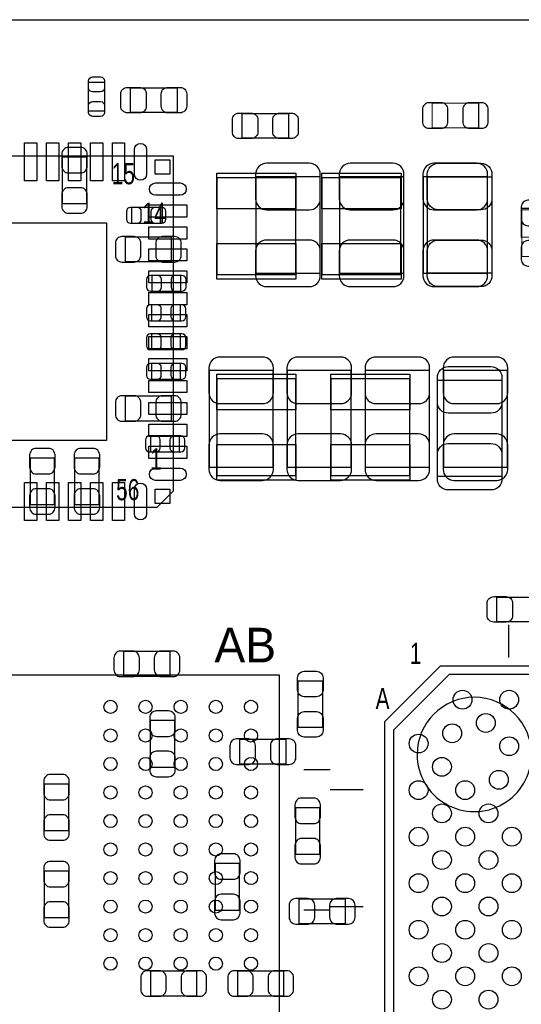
# Model space of a CAD drawing. Extents: x 0 to 67.6, y -0.1 to 51.7.
# Tile 5 of 13: x 14.2 to 25.7, y 29.3 to 51.7. Entities that reach past the tile are written whole.
import ezdxf

# ---------------------------------------------------------------- set-up
doc = ezdxf.new("R2010")
doc.units = 0
for name, color, linetype in [('BG_DESIGN_OUTLINE', 30, 'CONTINUOUS'), ('PG_ASSEMBLY_BOTTOM', 43, 'CONTINUOUS'), ('PG_ASSEMBLY_TOP', 253, 'CONTINUOUS'), ('PIN_BOTTOM', 211, 'CONTINUOUS'), ('PIN_TOP', 173, 'CONTINUOUS')]:
    doc.layers.add(name, color=color, linetype=linetype)

msp = doc.modelspace()

# ---------------------------------------------------------------- linework, layer by layer
at = {"layer": 'BG_DESIGN_OUTLINE'}
msp.add_lwpolyline([(67.59956, 21.99894, 0.414214), (65.60058, 19.99996, 0.414214), (67.59956, 18.00098), (67.59956, 0), (16.74876, 0), (16.74876, 3.50012, 0.414214), (16.25092, 4.0005, 0.414214), (15.75054, 3.50012), (15.75054, 0), (0, 0), (0, 18.00098, 0.414214), (1.99898, 19.99996, 0.414214), (0, 21.99894), (0, 51.689), (67.59956, 51.689)], format="xyb", close=True, dxfattribs=at)
at = {"layer": 'PG_ASSEMBLY_BOTTOM', "const_width": 0.024892}
for points in [[(24.685498, 49.224692), (24.685498, 49.784508), (23.625302, 49.784508), (23.625302, 49.224692), (24.685498, 49.224692)], [(26.226008, 47.354998), (25.666192, 47.354998), (25.666192, 46.294802), (26.226008, 46.294802), (26.226008, 47.354998)]]:
    msp.add_lwpolyline(points, dxfattribs=at)
at = {"layer": 'PG_ASSEMBLY_BOTTOM'}
for points in [[(15.76451, 48.558704), (15.204694, 48.558704), (15.204694, 47.498508), (15.76451, 47.498508), (15.76451, 48.558704)], [(21.073364, 48.111664), (19.613372, 48.111664), (19.613372, 45.911516), (21.073364, 45.911516), (21.073364, 48.111664)], [(22.978364, 48.111664), (21.518372, 48.111664), (21.518372, 45.911516), (22.978364, 45.911516), (22.978364, 48.111664)], [(24.883364, 48.111664), (23.423372, 48.111664), (23.423372, 45.911516), (24.883364, 45.911516), (24.883364, 48.111664)], [(16.785082, 47.411132), (16.785082, 47.05096), (17.444974, 47.05096), (17.444974, 47.411132), (16.785082, 47.411132)], [(16.633698, 46.737524), (16.633698, 46.177708), (17.693894, 46.177708), (17.693894, 46.737524), (16.633698, 46.737524)], [(17.243298, 45.861732), (17.243298, 45.50156), (17.90319, 45.50156), (17.90319, 45.861732), (17.243298, 45.861732)], [(17.900142, 44.831), (17.900142, 45.191172), (17.24025, 45.191172), (17.24025, 44.831), (17.900142, 44.831)], [(17.900142, 44.1706), (17.900142, 44.530772), (17.24025, 44.530772), (17.24025, 44.1706), (17.900142, 44.1706)], [(17.24025, 43.855132), (17.24025, 43.49496), (17.900142, 43.49496), (17.900142, 43.855132), (17.24025, 43.855132)], [(18.548604, 41.495726), (20.008596, 41.495726), (20.008596, 43.695874), (18.548604, 43.695874), (18.548604, 41.495726)], [(20.326604, 41.495726), (21.786596, 41.495726), (21.786596, 43.695874), (20.326604, 43.695874), (20.326604, 41.495726)], [(22.104604, 41.495726), (23.564596, 41.495726), (23.564596, 43.695874), (22.104604, 43.695874), (22.104604, 41.495726)], [(23.882604, 41.495726), (25.342596, 41.495726), (25.342596, 43.695874), (23.882604, 43.695874), (23.882604, 41.495726)], [(16.633698, 43.110404), (16.633698, 42.550588), (17.693894, 42.550588), (17.693894, 43.110404), (16.633698, 43.110404)], [(17.21739, 42.204132), (17.21739, 41.84396), (17.877282, 41.84396), (17.877282, 42.204132), (17.21739, 42.204132)], [(15.030704, 41.700704), (14.470888, 41.700704), (14.470888, 40.640508), (15.030704, 40.640508), (15.030704, 41.700704)], [(15.486888, 40.640508), (16.046704, 40.640508), (16.046704, 41.700704), (15.486888, 41.700704), (15.486888, 40.640508)], [(16.601186, 37.291772), (16.601186, 36.731956), (17.661382, 36.731956), (17.661382, 37.291772), (16.601186, 37.291772)], [(17.766538, 35.719512), (17.206722, 35.719512), (17.206722, 34.659316), (17.766538, 34.659316), (17.766538, 35.719512)], [(20.302728, 34.731706), (20.302728, 35.291522), (19.242532, 35.291522), (19.242532, 34.731706), (20.302728, 34.731706)], [(15.353538, 34.271712), (14.793722, 34.271712), (14.793722, 33.211516), (15.353538, 33.211516), (15.353538, 34.271712)], [(20.512024, 32.671766), (21.07184, 32.671766), (21.07184, 33.731962), (20.512024, 33.731962), (20.512024, 32.671766)], [(19.24304, 32.461962), (18.683224, 32.461962), (18.683224, 31.401766), (19.24304, 31.401766), (19.24304, 32.461962)], [(14.793722, 31.230316), (15.353538, 31.230316), (15.353538, 32.290512), (14.793722, 32.290512), (14.793722, 31.230316)], [(20.592034, 31.652972), (20.592034, 31.093156), (21.65223, 31.093156), (21.65223, 31.652972), (20.592034, 31.652972)], [(18.270728, 29.448506), (18.270728, 30.008322), (17.210532, 30.008322), (17.210532, 29.448506), (18.270728, 29.448506)], [(20.251928, 29.448506), (20.251928, 30.008322), (19.191732, 30.008322), (19.191732, 29.448506), (20.251928, 29.448506)]]:
    msp.add_lwpolyline(points, dxfattribs=at)
at = {"layer": 'PG_ASSEMBLY_TOP'}
for points in [[(16.166084, 49.60366), (15.805912, 49.60366), (15.805912, 50.263552), (16.166084, 50.263552), (16.166084, 49.60366)], [(17.8181, 50.137314), (17.8181, 49.577498), (16.757904, 49.577498), (16.757904, 50.137314), (17.8181, 50.137314)], [(19.297904, 48.990504), (19.297904, 49.55032), (20.3581, 49.55032), (20.3581, 48.990504), (19.297904, 48.990504)], [(17.736058, 40.95115), (17.736058, 48.580548), (9.736074, 48.580548), (9.736074, 40.580564), (17.365472, 40.580564), (17.736058, 40.95115)], [(18.725134, 48.086264), (18.725134, 45.886116), (20.524978, 45.886116), (20.524978, 48.086264), (18.725134, 48.086264)], [(21.117052, 48.086264), (21.117052, 45.886116), (22.916896, 45.886116), (22.916896, 48.086264), (21.117052, 48.086264)], [(23.522178, 48.111664), (24.98217, 48.111664), (24.98217, 45.911516), (23.522178, 45.911516), (23.522178, 48.111664)], [(20.524978, 41.303448), (20.524978, 43.503596), (18.725134, 43.503596), (18.725134, 41.303448), (20.524978, 41.303448)], [(23.120096, 41.303448), (23.120096, 43.503596), (21.320252, 43.503596), (21.320252, 41.303448), (23.120096, 41.303448)], [(25.21077, 41.278048), (23.750778, 41.278048), (23.750778, 43.478196), (25.21077, 43.478196), (25.21077, 41.278048)], [(26.158698, 38.532308), (26.158698, 37.972492), (25.098502, 37.972492), (25.098502, 38.532308), (26.158698, 38.532308)], [(25.362662, 37.90442), (25.362662, 37.154358)], [(23.816564, 36.967414), (51.54676, 36.967414), (51.54676, 7.967218), (22.546564, 7.967218), (22.546564, 35.697414), (23.816564, 36.967414)], [(20.152106, 36.755578), (10.05205, 36.755578), (10.05205, 21.655278), (19.517106, 21.655278), (20.152106, 22.290278), (20.152106, 36.755578)], [(20.573492, 36.623498), (21.133308, 36.623498), (21.133308, 35.563302), (20.573492, 35.563302), (20.573492, 36.623498)], [(20.702016, 34.605468), (21.301964, 34.605468)], [(22.054566, 34.142934), (21.304504, 34.142934)], [(22.054566, 31.475934), (21.304504, 31.475934)], [(20.702016, 31.405322), (21.301964, 31.405322)]]:
    msp.add_lwpolyline(points, dxfattribs=at)
at = {"layer": 'PG_ASSEMBLY_TOP', "const_width": 0.024892}
msp.add_lwpolyline([(25.656794, 47.391066), (26.016966, 47.391066), (26.016966, 46.731174), (25.656794, 46.731174), (25.656794, 47.391066)], dxfattribs=at)
at = {"layer": 'PG_ASSEMBLY_TOP'}
for points in [[(23.246588, 8.16737), (50.846736, 8.16737, 0.414127), (51.346608, 8.667242), (51.346608, 36.26739, 0.414127), (50.846736, 36.767262), (24.016716, 36.767262), (22.746716, 35.497262), (22.746716, 8.667242, 0.414127), (23.246588, 8.16737)], [(25.889712, 34.946844, 0.999963), (23.284688, 34.946844, 1.000037), (25.889712, 34.946844)]]:
    msp.add_lwpolyline(points, format="xyb", dxfattribs=at)
at = {"layer": 'PIN_BOTTOM'}
for points in [[(23.555452, 49.214532), (23.83536, 49.214532, 0.414846), (23.985474, 49.364646), (23.985474, 49.644554, 0.414846), (23.83536, 49.794668), (23.555452, 49.794668, 0.414846), (23.405338, 49.644554), (23.405338, 49.364646, 0.414846)], [(24.755348, 49.794668), (24.47544, 49.794668, 0.414846), (24.325326, 49.644554), (24.325326, 49.364646, 0.414846), (24.47544, 49.214532), (24.755348, 49.214532, 0.414846), (24.905462, 49.364646), (24.905462, 49.644554, 0.414846)], [(15.194534, 48.628554), (15.194534, 48.348646, 0.414846), (15.344648, 48.198532), (15.624556, 48.198532, 0.414846), (15.77467, 48.348646), (15.77467, 48.628554, 0.414846), (15.624556, 48.778668), (15.344648, 48.778668, 0.414846)], [(19.608292, 48.166528), (19.608292, 47.606712, 0.414709), (19.858482, 47.356522), (20.828254, 47.356522, 0.414709), (21.078444, 47.606712), (21.078444, 48.166528, 0.414709), (20.828254, 48.416718), (19.858482, 48.416718, 0.414709)], [(21.513292, 48.166528), (21.513292, 47.606712, 0.414709), (21.763482, 47.356522), (22.733254, 47.356522, 0.414709), (22.983444, 47.606712), (22.983444, 48.166528, 0.414709), (22.733254, 48.416718), (21.763482, 48.416718, 0.414709)], [(23.418292, 48.166528), (23.418292, 47.606712, 0.414709), (23.668482, 47.356522), (24.638254, 47.356522, 0.414709), (24.888444, 47.606712), (24.888444, 48.166528, 0.414709), (24.638254, 48.416718), (23.668482, 48.416718, 0.414709)], [(15.77467, 47.428658), (15.77467, 47.708566, 0.414846), (15.624556, 47.85868), (15.344648, 47.85868, 0.414846), (15.194534, 47.708566), (15.194534, 47.428658, 0.414846), (15.344648, 47.278544), (15.624556, 47.278544, 0.414846)], [(25.656032, 47.424848), (25.656032, 47.14494, 0.414846), (25.806146, 46.994826), (26.086054, 46.994826, 0.414846), (26.236168, 47.14494), (26.236168, 47.424848, 0.414846), (26.086054, 47.574962), (25.806146, 47.574962, 0.414846)], [(16.75511, 47.05096), (16.91513, 47.05096, 0.413587), (17.005046, 47.14113), (17.005046, 47.320962, 0.413587), (16.91513, 47.411132), (16.75511, 47.411132, 0.413587), (16.665194, 47.320962), (16.665194, 47.14113, 0.413587)], [(17.474946, 47.411132), (17.314926, 47.411132, 0.413587), (17.22501, 47.320962), (17.22501, 47.14113, 0.413587), (17.314926, 47.05096), (17.474946, 47.05096, 0.413587), (17.564862, 47.14113), (17.564862, 47.320962, 0.413587)], [(16.563848, 46.167548), (16.843756, 46.167548, 0.414846), (16.99387, 46.317662), (16.99387, 46.59757, 0.414846), (16.843756, 46.747684), (16.563848, 46.747684, 0.414846), (16.413734, 46.59757), (16.413734, 46.317662, 0.414846)], [(17.763744, 46.747684), (17.483836, 46.747684, 0.414846), (17.333722, 46.59757), (17.333722, 46.317662, 0.414846), (17.483836, 46.167548), (17.763744, 46.167548, 0.414846), (17.913858, 46.317662), (17.913858, 46.59757, 0.414846)], [(21.078444, 45.856652), (21.078444, 46.416468, 0.414709), (20.828254, 46.666658), (19.858482, 46.666658, 0.414709), (19.608292, 46.416468), (19.608292, 45.856652, 0.414709), (19.858482, 45.606462), (20.828254, 45.606462, 0.414709)], [(22.983444, 45.856652), (22.983444, 46.416468, 0.414709), (22.733254, 46.666658), (21.763482, 46.666658, 0.414709), (21.513292, 46.416468), (21.513292, 45.856652, 0.414709), (21.763482, 45.606462), (22.733254, 45.606462, 0.414709)], [(24.888444, 45.856652), (24.888444, 46.416468, 0.414709), (24.638254, 46.666658), (23.668482, 46.666658, 0.414709), (23.418292, 46.416468), (23.418292, 45.856652, 0.414709), (23.668482, 45.606462), (24.638254, 45.606462, 0.414709)], [(26.236168, 46.224952), (26.236168, 46.50486, 0.414846), (26.086054, 46.654974), (25.806146, 46.654974, 0.414846), (25.656032, 46.50486), (25.656032, 46.224952, 0.414846), (25.806146, 46.074838), (26.086054, 46.074838, 0.414846)], [(17.213326, 45.50156), (17.373346, 45.50156, 0.413587), (17.463262, 45.59173), (17.463262, 45.771562, 0.413587), (17.373346, 45.861732), (17.213326, 45.861732, 0.413587), (17.12341, 45.771562), (17.12341, 45.59173, 0.413587)], [(17.933162, 45.861732), (17.773142, 45.861732, 0.413587), (17.683226, 45.771562), (17.683226, 45.59173, 0.413587), (17.773142, 45.50156), (17.933162, 45.50156, 0.413587), (18.023078, 45.59173), (18.023078, 45.771562, 0.413587)], [(17.210278, 44.831), (17.370298, 44.831, 0.413587), (17.460214, 44.92117), (17.460214, 45.101002, 0.413587), (17.370298, 45.191172), (17.210278, 45.191172, 0.413587), (17.120362, 45.101002), (17.120362, 44.92117, 0.413587)], [(17.930114, 45.191172), (17.770094, 45.191172, 0.413587), (17.680178, 45.101002), (17.680178, 44.92117, 0.413587), (17.770094, 44.831), (17.930114, 44.831, 0.413587), (18.02003, 44.92117), (18.02003, 45.101002, 0.413587)], [(17.210278, 44.1706), (17.370298, 44.1706, 0.413587), (17.460214, 44.26077), (17.460214, 44.440602, 0.413587), (17.370298, 44.530772), (17.210278, 44.530772, 0.413587), (17.120362, 44.440602), (17.120362, 44.26077, 0.413587)], [(17.930114, 44.530772), (17.770094, 44.530772, 0.413587), (17.680178, 44.440602), (17.680178, 44.26077, 0.413587), (17.770094, 44.1706), (17.930114, 44.1706, 0.413587), (18.02003, 44.26077), (18.02003, 44.440602, 0.413587)], [(18.543524, 43.750738), (18.543524, 43.190922, 0.414709), (18.793714, 42.940732), (19.763486, 42.940732, 0.414709), (20.013676, 43.190922), (20.013676, 43.750738, 0.414709), (19.763486, 44.000928), (18.793714, 44.000928, 0.414709)], [(20.321524, 43.750738), (20.321524, 43.190922, 0.414709), (20.571714, 42.940732), (21.541486, 42.940732, 0.414709), (21.791676, 43.190922), (21.791676, 43.750738, 0.414709), (21.541486, 44.000928), (20.571714, 44.000928, 0.414709)], [(22.099524, 43.750738), (22.099524, 43.190922, 0.414709), (22.349714, 42.940732), (23.319486, 42.940732, 0.414709), (23.569676, 43.190922), (23.569676, 43.750738, 0.414709), (23.319486, 44.000928), (22.349714, 44.000928, 0.414709)], [(23.877524, 43.750738), (23.877524, 43.190922, 0.414709), (24.127714, 42.940732), (25.097486, 42.940732, 0.414709), (25.347676, 43.190922), (25.347676, 43.750738, 0.414709), (25.097486, 44.000928), (24.127714, 44.000928, 0.414709)], [(17.210278, 43.49496), (17.370298, 43.49496, 0.413587), (17.460214, 43.58513), (17.460214, 43.764962, 0.413587), (17.370298, 43.855132), (17.210278, 43.855132, 0.413587), (17.120362, 43.764962), (17.120362, 43.58513, 0.413587)], [(17.930114, 43.855132), (17.770094, 43.855132, 0.413587), (17.680178, 43.764962), (17.680178, 43.58513, 0.413587), (17.770094, 43.49496), (17.930114, 43.49496, 0.413587), (18.02003, 43.58513), (18.02003, 43.764962, 0.413587)], [(16.563848, 42.540428), (16.843756, 42.540428, 0.414846), (16.99387, 42.690542), (16.99387, 42.97045, 0.414846), (16.843756, 43.120564), (16.563848, 43.120564, 0.414846), (16.413734, 42.97045), (16.413734, 42.690542, 0.414846)], [(17.763744, 43.120564), (17.483836, 43.120564, 0.414846), (17.333722, 42.97045), (17.333722, 42.690542, 0.414846), (17.483836, 42.540428), (17.763744, 42.540428, 0.414846), (17.913858, 42.690542), (17.913858, 42.97045, 0.414846)], [(17.187418, 41.84396), (17.347438, 41.84396, 0.413587), (17.437354, 41.93413), (17.437354, 42.113962, 0.413587), (17.347438, 42.204132), (17.187418, 42.204132, 0.413587), (17.097502, 42.113962), (17.097502, 41.93413, 0.413587)], [(17.907254, 42.204132), (17.747234, 42.204132, 0.413587), (17.657318, 42.113962), (17.657318, 41.93413, 0.413587), (17.747234, 41.84396), (17.907254, 41.84396, 0.413587), (17.99717, 41.93413), (17.99717, 42.113962, 0.413587)], [(20.013676, 41.440862), (20.013676, 42.000678, 0.414709), (19.763486, 42.250868), (18.793714, 42.250868, 0.414709), (18.543524, 42.000678), (18.543524, 41.440862, 0.414709), (18.793714, 41.190672), (19.763486, 41.190672, 0.414709)], [(21.791676, 41.440862), (21.791676, 42.000678, 0.414709), (21.541486, 42.250868), (20.571714, 42.250868, 0.414709), (20.321524, 42.000678), (20.321524, 41.440862, 0.414709), (20.571714, 41.190672), (21.541486, 41.190672, 0.414709)], [(23.569676, 41.440862), (23.569676, 42.000678, 0.414709), (23.319486, 42.250868), (22.349714, 42.250868, 0.414709), (22.099524, 42.000678), (22.099524, 41.440862, 0.414709), (22.349714, 41.190672), (23.319486, 41.190672, 0.414709)], [(25.347676, 41.440862), (25.347676, 42.000678, 0.414709), (25.097486, 42.250868), (24.127714, 42.250868, 0.414709), (23.877524, 42.000678), (23.877524, 41.440862, 0.414709), (24.127714, 41.190672), (25.097486, 41.190672, 0.414709)], [(14.460728, 41.770554), (14.460728, 41.490646, 0.414846), (14.610842, 41.340532), (14.89075, 41.340532, 0.414846), (15.040864, 41.490646), (15.040864, 41.770554, 0.414846), (14.89075, 41.920668), (14.610842, 41.920668, 0.414846)], [(15.476728, 41.770554), (15.476728, 41.490646, 0.414846), (15.626842, 41.340532), (15.90675, 41.340532, 0.414846), (16.056864, 41.490646), (16.056864, 41.770554, 0.414846), (15.90675, 41.920668), (15.626842, 41.920668, 0.414846)], [(15.040864, 40.570658), (15.040864, 40.850566, 0.414846), (14.89075, 41.00068), (14.610842, 41.00068, 0.414846), (14.460728, 40.850566), (14.460728, 40.570658, 0.414846), (14.610842, 40.420544), (14.89075, 40.420544, 0.414846)], [(16.056864, 40.570658), (16.056864, 40.850566, 0.414846), (15.90675, 41.00068), (15.626842, 41.00068, 0.414846), (15.476728, 40.850566), (15.476728, 40.570658, 0.414846), (15.626842, 40.420544), (15.90675, 40.420544, 0.414846)], [(16.531336, 36.721796), (16.811244, 36.721796, 0.414846), (16.961358, 36.87191), (16.961358, 37.151818, 0.414846), (16.811244, 37.301932), (16.531336, 37.301932, 0.414846), (16.381222, 37.151818), (16.381222, 36.87191, 0.414846)], [(17.731232, 37.301932), (17.451324, 37.301932, 0.414846), (17.30121, 37.151818), (17.30121, 36.87191, 0.414846), (17.451324, 36.721796), (17.731232, 36.721796, 0.414846), (17.881346, 36.87191), (17.881346, 37.151818, 0.414846)], [(17.196562, 35.789362), (17.196562, 35.509454, 0.414846), (17.346676, 35.35934), (17.626584, 35.35934, 0.414846), (17.776698, 35.509454), (17.776698, 35.789362, 0.414846), (17.626584, 35.939476), (17.346676, 35.939476, 0.414846)], [(19.172682, 34.721546), (19.45259, 34.721546, 0.414846), (19.602704, 34.87166), (19.602704, 35.151568, 0.414846), (19.45259, 35.301682), (19.172682, 35.301682, 0.414846), (19.022568, 35.151568), (19.022568, 34.87166, 0.414846)], [(20.372578, 35.301682), (20.09267, 35.301682, 0.414846), (19.942556, 35.151568), (19.942556, 34.87166, 0.414846), (20.09267, 34.721546), (20.372578, 34.721546, 0.414846), (20.522692, 34.87166), (20.522692, 35.151568, 0.414846)], [(17.776698, 34.589466), (17.776698, 34.869374, 0.414846), (17.626584, 35.019488), (17.346676, 35.019488, 0.414846), (17.196562, 34.869374), (17.196562, 34.589466, 0.414846), (17.346676, 34.439352), (17.626584, 34.439352, 0.414846)], [(14.783562, 34.341562), (14.783562, 34.061654, 0.414846), (14.933676, 33.91154), (15.213584, 33.91154, 0.414846), (15.363698, 34.061654), (15.363698, 34.341562, 0.414846), (15.213584, 34.491676), (14.933676, 34.491676, 0.414846)], [(20.501864, 33.801812), (20.501864, 33.521904, 0.414846), (20.651978, 33.37179), (20.931886, 33.37179, 0.414846), (21.082, 33.521904), (21.082, 33.801812, 0.414846), (20.931886, 33.951926), (20.651978, 33.951926, 0.414846)], [(15.363698, 33.141666), (15.363698, 33.421574, 0.414846), (15.213584, 33.571688), (14.933676, 33.571688, 0.414846), (14.783562, 33.421574), (14.783562, 33.141666, 0.414846), (14.933676, 32.991552), (15.213584, 32.991552, 0.414846)], [(21.082, 32.601916), (21.082, 32.881824, 0.414846), (20.931886, 33.031938), (20.651978, 33.031938, 0.414846), (20.501864, 32.881824), (20.501864, 32.601916, 0.414846), (20.651978, 32.451802), (20.931886, 32.451802, 0.414846)], [(18.673064, 32.531812), (18.673064, 32.251904, 0.414846), (18.823178, 32.10179), (19.103086, 32.10179, 0.414846), (19.2532, 32.251904), (19.2532, 32.531812, 0.414846), (19.103086, 32.681926), (18.823178, 32.681926, 0.414846)], [(14.783562, 32.360362), (14.783562, 32.080454, 0.414846), (14.933676, 31.93034), (15.213584, 31.93034, 0.414846), (15.363698, 32.080454), (15.363698, 32.360362, 0.414846), (15.213584, 32.510476), (14.933676, 32.510476, 0.414846)], [(19.2532, 31.331916), (19.2532, 31.611824, 0.414846), (19.103086, 31.761938), (18.823178, 31.761938, 0.414846), (18.673064, 31.611824), (18.673064, 31.331916, 0.414846), (18.823178, 31.181802), (19.103086, 31.181802, 0.414846)], [(20.522184, 31.082996), (20.802092, 31.082996, 0.414846), (20.952206, 31.23311), (20.952206, 31.513018, 0.414846), (20.802092, 31.663132), (20.522184, 31.663132, 0.414846), (20.37207, 31.513018), (20.37207, 31.23311, 0.414846)], [(21.72208, 31.663132), (21.442172, 31.663132, 0.414846), (21.292058, 31.513018), (21.292058, 31.23311, 0.414846), (21.442172, 31.082996), (21.72208, 31.082996, 0.414846), (21.872194, 31.23311), (21.872194, 31.513018, 0.414846)], [(15.363698, 31.160466), (15.363698, 31.440374, 0.414846), (15.213584, 31.590488), (14.933676, 31.590488, 0.414846), (14.783562, 31.440374), (14.783562, 31.160466, 0.414846), (14.933676, 31.010352), (15.213584, 31.010352, 0.414846)], [(17.140682, 29.438346), (17.42059, 29.438346, 0.414846), (17.570704, 29.58846), (17.570704, 29.868368, 0.414846), (17.42059, 30.018482), (17.140682, 30.018482, 0.414846), (16.990568, 29.868368), (16.990568, 29.58846, 0.414846)], [(18.340578, 30.018482), (18.06067, 30.018482, 0.414846), (17.910556, 29.868368), (17.910556, 29.58846, 0.414846), (18.06067, 29.438346), (18.340578, 29.438346, 0.414846), (18.490692, 29.58846), (18.490692, 29.868368, 0.414846)], [(19.121882, 29.438346), (19.40179, 29.438346, 0.414846), (19.551904, 29.58846), (19.551904, 29.868368, 0.414846), (19.40179, 30.018482), (19.121882, 30.018482, 0.414846), (18.971768, 29.868368), (18.971768, 29.58846, 0.414846)], [(20.321778, 30.018482), (20.04187, 30.018482, 0.414846), (19.891756, 29.868368), (19.891756, 29.58846, 0.414846), (20.04187, 29.438346), (20.321778, 29.438346, 0.414846), (20.471892, 29.58846), (20.471892, 29.868368, 0.414846)]]:
    msp.add_lwpolyline(points, format="xyb", close=True, dxfattribs=at)
at = {"layer": 'PIN_TOP'}
for points in [[(16.166084, 50.293524), (16.166084, 50.133504, -0.413587), (16.075914, 50.043588), (15.896082, 50.043588, -0.413587), (15.805912, 50.133504), (15.805912, 50.293524, -0.413587), (15.896082, 50.38344), (16.075914, 50.38344, -0.413587)], [(16.688054, 50.147474), (16.967962, 50.147474, -0.414846), (17.118076, 49.99736), (17.118076, 49.717452, -0.414846), (16.967962, 49.567338), (16.688054, 49.567338, -0.414846), (16.53794, 49.717452), (16.53794, 49.99736, -0.414846)], [(17.88795, 49.567338), (17.608042, 49.567338, -0.414846), (17.457928, 49.717452), (17.457928, 49.99736, -0.414846), (17.608042, 50.147474), (17.88795, 50.147474, -0.414846), (18.038064, 49.99736), (18.038064, 49.717452, -0.414846)], [(15.805912, 49.573688), (15.805912, 49.733708, -0.413587), (15.896082, 49.823624), (16.075914, 49.823624, -0.413587), (16.166084, 49.733708), (16.166084, 49.573688, -0.413587), (16.075914, 49.483772), (15.896082, 49.483772, -0.413587)], [(19.228054, 49.56048), (19.507962, 49.56048, -0.414846), (19.658076, 49.410366), (19.658076, 49.130458, -0.414846), (19.507962, 48.980344), (19.228054, 48.980344, -0.414846), (19.07794, 49.130458), (19.07794, 49.410366, -0.414846)], [(20.42795, 48.980344), (20.148042, 48.980344, -0.414846), (19.997928, 49.130458), (19.997928, 49.410366, -0.414846), (20.148042, 49.56048), (20.42795, 49.56048, -0.414846), (20.578064, 49.410366), (20.578064, 49.130458, -0.414846)], [(17.125696, 48.730662), (17.125696, 48.171862, -1), (16.846296, 48.171862), (16.846296, 48.730662, -1)], [(24.98725, 48.166528), (24.98725, 47.606712, -0.414709), (24.73706, 47.356522), (23.767288, 47.356522, -0.414709), (23.517098, 47.606712), (23.517098, 48.166528, -0.414709), (23.767288, 48.416718), (24.73706, 48.416718, -0.414709)], [(17.327372, 47.970186), (17.886172, 47.970186, -1), (17.886172, 47.690786), (17.327372, 47.690786, -1)], [(23.517098, 45.856652), (23.517098, 46.416468, -0.414709), (23.767288, 46.666658), (24.73706, 46.666658, -0.414709), (24.98725, 46.416468), (24.98725, 45.856652, -0.414709), (24.73706, 45.606462), (23.767288, 45.606462, -0.414709)], [(25.21585, 43.53306), (25.21585, 42.973244, -0.414709), (24.96566, 42.723054), (23.995888, 42.723054, -0.414709), (23.745698, 42.973244), (23.745698, 43.53306, -0.414709), (23.995888, 43.78325), (24.96566, 43.78325, -0.414709)], [(23.745698, 41.223184), (23.745698, 41.783, -0.414709), (23.995888, 42.03319), (24.96566, 42.03319, -0.414709), (25.21585, 41.783), (25.21585, 41.223184, -0.414709), (24.96566, 40.972994), (23.995888, 40.972994, -0.414709)], [(17.327372, 41.470326), (17.886172, 41.470326, -1), (17.886172, 41.190926), (17.327372, 41.190926, -1)], [(17.125696, 40.98925), (17.125696, 40.43045, -1), (16.846296, 40.43045), (16.846296, 40.98925, -1)], [(25.028652, 38.542468), (25.30856, 38.542468, -0.414846), (25.458674, 38.392354), (25.458674, 38.112446, -0.414846), (25.30856, 37.962332), (25.028652, 37.962332, -0.414846), (24.878538, 38.112446), (24.878538, 38.392354, -0.414846)], [(21.143468, 36.693348), (21.143468, 36.41344, -0.414846), (20.993354, 36.263326), (20.713446, 36.263326, -0.414846), (20.563332, 36.41344), (20.563332, 36.693348, -0.414846), (20.713446, 36.843462), (20.993354, 36.843462, -0.414846)], [(20.563332, 35.493452), (20.563332, 35.77336, -0.414846), (20.713446, 35.923474), (20.993354, 35.923474, -0.414846), (21.143468, 35.77336), (21.143468, 35.493452, -0.414846), (20.993354, 35.343338), (20.713446, 35.343338, -0.414846)]]:
    msp.add_lwpolyline(points, format="xyb", close=True, dxfattribs=at)
for points in [[(14.625828, 48.019462), (14.346428, 48.019462), (14.346428, 48.883062), (14.625828, 48.883062)], [(15.1257, 48.019462), (14.8463, 48.019462), (14.8463, 48.883062), (15.1257, 48.883062)], [(15.625826, 48.019462), (15.346426, 48.019462), (15.346426, 48.883062), (15.625826, 48.883062)], [(16.125698, 48.019462), (15.846298, 48.019462), (15.846298, 48.883062), (16.125698, 48.883062)], [(16.625824, 48.019462), (16.346424, 48.019462), (16.346424, 48.883062), (16.625824, 48.883062)], [(17.651095, 48.495585), (17.651095, 48.165639), (17.321149, 48.165639), (17.321149, 48.495585)], [(18.723356, 48.19269), (20.526756, 48.19269), (20.526756, 47.37989), (18.723356, 47.37989)], [(21.115274, 48.19269), (22.918674, 48.19269), (22.918674, 47.37989), (21.115274, 47.37989)], [(18.038572, 47.470314), (18.038572, 47.190914), (17.174972, 47.190914), (17.174972, 47.470314)], [(16.212566, 47.057056), (16.212566, 42.104056), (11.259566, 42.104056), (11.259566, 47.057056)], [(18.038572, 46.970188), (18.038572, 46.690788), (17.174972, 46.690788), (17.174972, 46.970188)], [(18.038572, 46.470316), (18.038572, 46.190916), (17.174972, 46.190916), (17.174972, 46.470316)], [(18.723356, 46.59249), (20.526756, 46.59249), (20.526756, 45.77969), (18.723356, 45.77969)], [(21.115274, 46.59249), (22.918674, 46.59249), (22.918674, 45.77969), (21.115274, 45.77969)], [(18.038572, 45.97019), (18.038572, 45.69079), (17.174972, 45.69079), (17.174972, 45.97019)], [(18.038572, 45.470318), (18.038572, 45.190918), (17.174972, 45.190918), (17.174972, 45.470318)], [(18.038572, 44.970192), (18.038572, 44.690792), (17.174972, 44.690792), (17.174972, 44.970192)], [(18.038572, 44.47032), (18.038572, 44.19092), (17.174972, 44.19092), (17.174972, 44.47032)], [(18.038572, 43.970194), (18.038572, 43.690794), (17.174972, 43.690794), (17.174972, 43.970194)], [(20.526756, 42.797222), (18.723356, 42.797222), (18.723356, 43.610022), (20.526756, 43.610022)], [(23.121874, 42.797222), (21.318474, 42.797222), (21.318474, 43.610022), (23.121874, 43.610022)], [(18.038572, 43.470322), (18.038572, 43.190922), (17.174972, 43.190922), (17.174972, 43.470322)], [(18.038572, 42.970196), (18.038572, 42.690796), (17.174972, 42.690796), (17.174972, 42.970196)], [(18.038572, 42.470324), (18.038572, 42.190924), (17.174972, 42.190924), (17.174972, 42.470324)], [(18.038572, 41.970198), (18.038572, 41.690798), (17.174972, 41.690798), (17.174972, 41.970198)], [(20.526756, 41.197022), (18.723356, 41.197022), (18.723356, 42.009822), (20.526756, 42.009822)], [(23.121874, 41.197022), (21.318474, 41.197022), (21.318474, 42.009822), (23.121874, 42.009822)], [(14.625828, 40.27805), (14.346428, 40.27805), (14.346428, 41.14165), (14.625828, 41.14165)], [(15.1257, 40.27805), (14.8463, 40.27805), (14.8463, 41.14165), (15.1257, 41.14165)], [(15.625826, 40.27805), (15.346426, 40.27805), (15.346426, 41.14165), (15.625826, 41.14165)], [(16.125698, 40.27805), (15.846298, 40.27805), (15.846298, 41.14165), (16.125698, 41.14165)], [(16.625824, 40.27805), (16.346424, 40.27805), (16.346424, 41.14165), (16.625824, 41.14165)], [(17.651095, 40.995473), (17.651095, 40.665527), (17.321149, 40.665527), (17.321149, 40.995473)]]:
    msp.add_lwpolyline(points, close=True, dxfattribs=at)
for centre, radius in [((24.318722, 36.195254), 0.21463), ((25.379426, 36.195254), 0.21463), ((16.301974, 36.030408), 0.149987), ((17.102074, 36.030408), 0.149987), ((17.902174, 36.030408), 0.149987), ((18.70202, 36.030408), 0.149987), ((19.50212, 36.030408), 0.149987), ((24.849074, 35.664902), 0.21463), ((16.301974, 35.380422), 0.149987), ((17.102074, 35.380422), 0.149987), ((17.902174, 35.380422), 0.149987), ((18.70202, 35.380422), 0.149987), ((19.50212, 35.380422), 0.149987), ((24.084026, 35.429952), 0.21463), ((23.318724, 35.195256), 0.21463), ((25.379426, 35.13455), 0.21463), ((16.301974, 34.730436), 0.149987), ((17.102074, 34.730436), 0.149987), ((17.902174, 34.730436), 0.149987), ((18.70202, 34.730436), 0.149987), ((19.50212, 34.730436), 0.149987), ((23.849076, 34.664904), 0.21463), ((25.144476, 34.369502), 0.21463), ((23.318724, 34.134552), 0.21463), ((24.379428, 34.134552), 0.21463), ((16.301974, 34.08045), 0.149987), ((17.102074, 34.08045), 0.149987), ((17.902174, 34.08045), 0.149987), ((18.70202, 34.08045), 0.149987), ((19.50212, 34.08045), 0.149987), ((23.849076, 33.6042), 0.21463), ((24.90978, 33.6042), 0.21463), ((16.301974, 33.430464), 0.149987), ((17.102074, 33.430464), 0.149987), ((17.902174, 33.430464), 0.149987), ((18.70202, 33.430464), 0.149987), ((19.50212, 33.430464), 0.149987), ((23.318724, 33.073848), 0.21463), ((24.379428, 33.073848), 0.21463), ((25.440132, 33.073848), 0.21463), ((16.301974, 32.780478), 0.149987), ((17.102074, 32.780478), 0.149987), ((17.902174, 32.780478), 0.149987), ((18.70202, 32.780478), 0.149987), ((19.50212, 32.780478), 0.149987), ((23.849076, 32.543496), 0.21463), ((24.90978, 32.543496), 0.21463), ((16.301974, 32.130492), 0.149987), ((17.102074, 32.130492), 0.149987), ((17.902174, 32.130492), 0.149987), ((18.70202, 32.130492), 0.149987), ((19.50212, 32.130492), 0.149987), ((23.318724, 32.013144), 0.21463), ((24.379428, 32.013144), 0.21463), ((25.440132, 32.013144), 0.21463), ((23.849076, 31.482792), 0.21463), ((24.90978, 31.482792), 0.21463), ((16.301974, 31.480506), 0.149987), ((17.102074, 31.480506), 0.149987), ((17.902174, 31.480506), 0.149987), ((18.70202, 31.480506), 0.149987), ((19.50212, 31.480506), 0.149987), ((16.301974, 30.83052), 0.149987), ((17.102074, 30.83052), 0.149987), ((17.902174, 30.83052), 0.149987), ((18.70202, 30.83052), 0.149987), ((19.50212, 30.83052), 0.149987), ((23.318724, 30.952694), 0.21463), ((24.379428, 30.952694), 0.21463), ((25.440132, 30.952694), 0.21463), ((23.849076, 30.422342), 0.21463), ((24.90978, 30.422342), 0.21463), ((16.301974, 30.180534), 0.149987), ((17.102074, 30.180534), 0.149987), ((17.902174, 30.180534), 0.149987), ((18.70202, 30.180534), 0.149987), ((19.50212, 30.180534), 0.149987), ((23.318724, 29.89199), 0.21463), ((24.379428, 29.89199), 0.21463), ((25.440132, 29.89199), 0.21463), ((23.849076, 29.361638), 0.21463), ((24.90978, 29.361638), 0.21463)]:
    msp.add_circle(centre, radius, dxfattribs=at)

# ---------------------------------------------------------------- texts
at = {"layer": 'PG_ASSEMBLY_TOP', "width": 0.736842}
for s, p in [('15', (16.331184, 47.939198)), ('14', (17.031208, 47.039276)), ('1', (17.207484, 41.439338)), ('56', (16.43126, 40.739314)), ('1', (23.119334, 37.00907)), ('A', (22.3393, 35.9791))]:
    msp.add_text(s, height=0.4826, dxfattribs=at).set_placement(p)
at = {"layer": 'PG_ASSEMBLY_TOP'}
msp.add_text('AB', height=0.7874, dxfattribs=at).set_placement((18.669, 37.0459))

doc.saveas('drawing.dxf')
